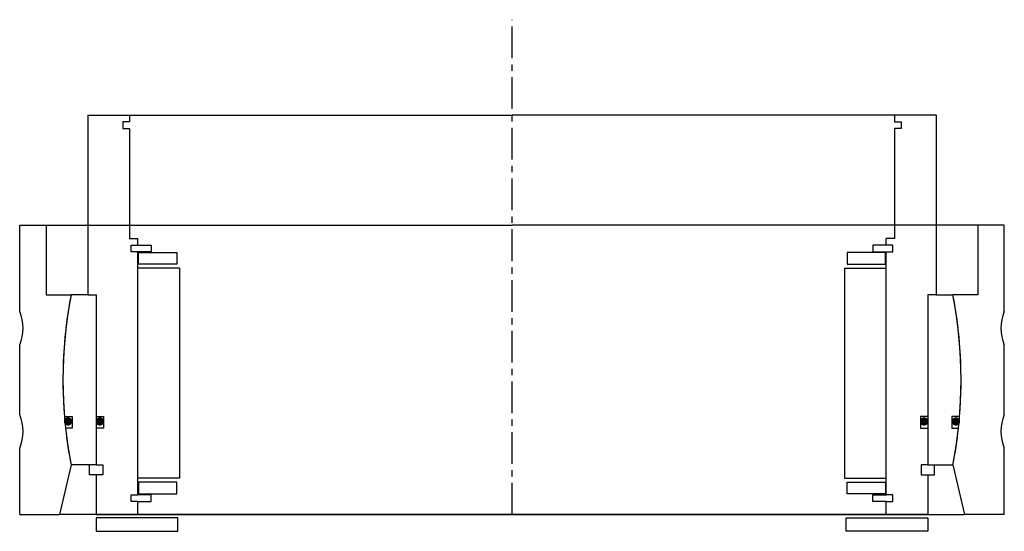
# Model space of a CAD drawing. Header units: millimetres. Extents: x -148 to 148, y -5 to 149.
import ezdxf

# ---------------------------------------------------------------- set-up
doc = ezdxf.new("R2010")
doc.units = ezdxf.units.MM
doc.header["$LTSCALE"] = 0.3
doc.header["$MEASUREMENT"] = 0
doc.linetypes.add('CENTER', pattern=[50.8, 31.75, -6.35, 6.35, -6.35])
doc.layers.get('0').update_dxf_attribs({"linetype": 'CONTINUOUS'})
doc.layers.add('Center', color=1, linetype='CENTER')

# ---------------------------------------------------------------- blocks, each defined once
blk = doc.blocks.new('innerhouse-4S200')
for p, q in [((-127.5, 79.5), (-115, 79.5)), ((-127.5, 79.5), (-127.5, 25.5)), ((-115, 77.5), (-117, 77.5)), ((-117, 77.5), (-117, 75.5)), ((-115, 79.5), (0, 79.5)), ((-115, 79.5), (-115, 77.5)), ((115, 79.5), (0, 79.5)), ((127.5, 79.5), (115, 79.5)), ((115, 79.5), (115, 77.5)), ((115, 77.5), (117, 77.5)), ((117, 77.5), (117, 75.5)), ((127.5, 79.5), (127.5, 25.5)), ((-117, 75.5), (-115, 75.5)), ((-115, 75.5), (-115, 42.5)), ((115, 75.5), (115, 42.5)), ((117, 75.5), (115, 75.5)), ((-115, 42.5), (-112.5, 42.5)), ((-112.5, 40.5), (-112.5, 42.5)), ((115, 42.5), (112.5, 42.5)), ((112.5, 40.5), (112.5, 42.5)), ((-114.5, 40.5), (-112.5, 40.5)), ((-114.5, 38.5), (-114.5, 40.5)), ((-112.5, 38.5), (-114.5, 38.5)), ((-112.5, 40.5), (-108.5, 40.5)), ((-112.5, -34.5), (-112.5, 38.5)), ((-108.5, 38.5), (-112.5, 38.5)), ((-108.5, 40.5), (-108.5, 38.5)), ((108.5, 40.5), (108.5, 38.5)), ((112.5, 40.5), (108.5, 40.5)), ((108.5, 38.5), (112.5, 38.5)), ((114.5, 40.5), (112.5, 40.5)), ((112.5, -34.5), (112.5, 38.5)), ((112.5, 38.5), (114.5, 38.5)), ((114.5, 38.5), (114.5, 40.5)), ((-112.25, 38.25), (-100.75, 38.25)), ((-112.25, 34.75), (-112.25, 38.25)), ((-100.75, 38.25), (-100.75, 34.75)), ((112.25, 38.25), (100.75, 38.25)), ((100.75, 38.25), (100.75, 34.75)), ((112.25, 34.75), (112.25, 38.25)), ((-100, 33.5), (-112.5, 33.5)), ((-100.75, 34.75), (-112.25, 34.75)), ((-100, 33.5), (-100, -29.5)), ((100, 33.5), (100, -29.5)), ((100, 33.5), (112.5, 33.5)), ((100.75, 34.75), (112.25, 34.75)), ((-127.5, 25.5), (-132.57, 25.5)), ((-127.5, 25.5), (-125, 25.5)), ((-125, 25.5), (-125, -25.5)), ((-125, 25.5), (-125, -11)), ((125, 25.5), (125, -11)), ((125, 25.5), (125, -25.5)), ((127.5, 25.5), (125, 25.5)), ((127.5, 25.5), (132.57, 25.5)), ((-134.55, -11), (-132.2, -11)), ((-132.2, -11), (-132.2, -14.5)), ((-125, -11), (-122.8, -11)), ((-122.8, -11), (-122.8, -14.5)), ((125, -11), (122.8, -11)), ((122.8, -11), (122.8, -14.5)), ((134.55, -11), (132.2, -11)), ((132.2, -11), (132.2, -14.5)), ((-132.2, -14.5), (-134.22, -14.5)), ((-125, -14.5), (-125, -25.5)), ((-122.8, -14.5), (-125, -14.5)), ((122.8, -14.5), (125, -14.5)), ((125, -14.5), (125, -25.5)), ((132.2, -14.5), (134.22, -14.5)), ((-125, -25.5), (-132.57, -25.5)), ((-127, -28.5), (-127, -25.5)), ((-125, -25.5), (-123, -25.5)), ((-123, -25.5), (-123, -28.5)), ((123, -25.5), (123, -28.5)), ((125, -25.5), (123, -25.5)), ((125, -25.5), (132.57, -25.5)), ((127, -28.5), (127, -25.5)), ((-125, -28.5), (-127, -28.5)), ((-125, -28.5), (-125, -40.5)), ((-123, -28.5), (-125, -28.5)), ((-100, -29.5), (-112.5, -29.5)), ((100, -29.5), (112.5, -29.5)), ((123, -28.5), (125, -28.5)), ((125, -28.5), (125, -40.5)), ((125, -28.5), (127, -28.5)), ((-100.75, -30.75), (-112.25, -30.75)), ((-112.25, -30.75), (-112.25, -34.25)), ((-100.75, -34.25), (-100.75, -30.75)), ((100.75, -30.75), (112.25, -30.75)), ((100.75, -34.25), (100.75, -30.75)), ((112.25, -30.75), (112.25, -34.25)), ((-114.5, -34.5), (-112.5, -34.5)), ((-114.5, -36.5), (-114.5, -34.5)), ((-108.5, -34.5), (-112.5, -34.5)), ((-112.25, -34.25), (-100.75, -34.25)), ((-108.5, -36.5), (-108.5, -34.5)), ((112.25, -34.25), (100.75, -34.25)), ((108.5, -34.5), (112.5, -34.5)), ((108.5, -36.5), (108.5, -34.5)), ((114.5, -34.5), (112.5, -34.5)), ((114.5, -36.5), (114.5, -34.5)), ((-112.5, -36.5), (-114.5, -36.5)), ((-112.5, -40.5), (-112.5, -36.5)), ((-112.5, -36.5), (-108.5, -36.5)), ((112.5, -36.5), (108.5, -36.5)), ((112.5, -40.5), (112.5, -36.5)), ((112.5, -36.5), (114.5, -36.5)), ((-125, -40.5), (-112.5, -40.5)), ((-112.5, -40.5), (0, -40.5)), ((112.5, -40.5), (0, -40.5)), ((125, -40.5), (112.5, -40.5)), ((-100.5, -41.5), (-125, -41.5)), ((-125, -41.5), (-125, -45.5)), ((-100.5, -45.5), (-100.5, -41.5)), ((100.5, -41.5), (125, -41.5)), ((100.5, -45.5), (100.5, -41.5)), ((125, -41.5), (125, -45.5)), ((-125, -45.5), (-100.5, -45.5)), ((125, -45.5), (100.5, -45.5))]:
    blk.add_line(p, q)
at = {"const_width": 1.2}
for points in [[(-132.81, -12.5, -1), (-134.11, -12.5, -1)], [(-123.26, -12.5, -1), (-124.56, -12.5, -1)], [(123.26, -12.5, 1), (124.56, -12.5, 1)], [(132.81, -12.5, 1), (134.11, -12.5, 1)]]:
    blk.add_lwpolyline(points, format="xyb", close=True, dxfattribs=at)
for start, end in [(169.1121, 184.6737), (355.3263, 10.8879), (186.1659, 190.8879), (349.1121, 353.8341)]:
    blk.add_arc((0, 0), 135, start, end)
at = {"layer": 'Center'}
blk.add_line((0, -40.5), (0, 108.19), dxfattribs=at)
blk = doc.blocks.new('house4S210')
for p, q in [((-148, 20.5), (-148, 46.5)), ((-148, 46.5), (-140, 46.5)), ((-140, 46.5), (0, 46.5)), ((-140, 46.5), (-140, 25.5)), ((140, 46.5), (0, 46.5)), ((140, 46.5), (140, 25.5)), ((148, 46.5), (140, 46.5)), ((148, 20.5), (148, 46.5)), ((-140, 25.5), (-132.57, 25.5)), ((140, 25.5), (132.57, 25.5)), ((-148, -10.5), (-148, 10.5)), ((148, -10.5), (148, 10.5)), ((-148, -40.5), (-148, -20.5)), ((148, -40.5), (148, -20.5)), ((-132.57, -25.5), (-136, -40.5)), ((132.57, -25.5), (136, -40.5)), ((-148, -40.5), (-136, -40.5)), ((0, -40.5), (-136, -40.5)), ((0, -40.5), (136, -40.5)), ((148, -40.5), (136, -40.5))]:
    blk.add_line(p, q)
for centre, radius, start, end in [((0, 0), 135, 169.1121, 190.8879), ((0, 0), 135, 349.1121, 10.8879), ((-160, 15.5), 13, 337.3801, 22.6199), ((160, 15.5), 13, 157.3801, 202.6199), ((-160, -15.5), 13, 337.3801, 22.6199), ((160, -15.5), 13, 157.3801, 202.6199)]:
    blk.add_arc(centre, radius, start, end)

msp = doc.modelspace()

# ---------------------------------------------------------------- block references
for name in ['innerhouse-4S200', 'house4S210']:
    msp.add_blockref(name, (0, 40.5))

doc.saveas('drawing.dxf')
